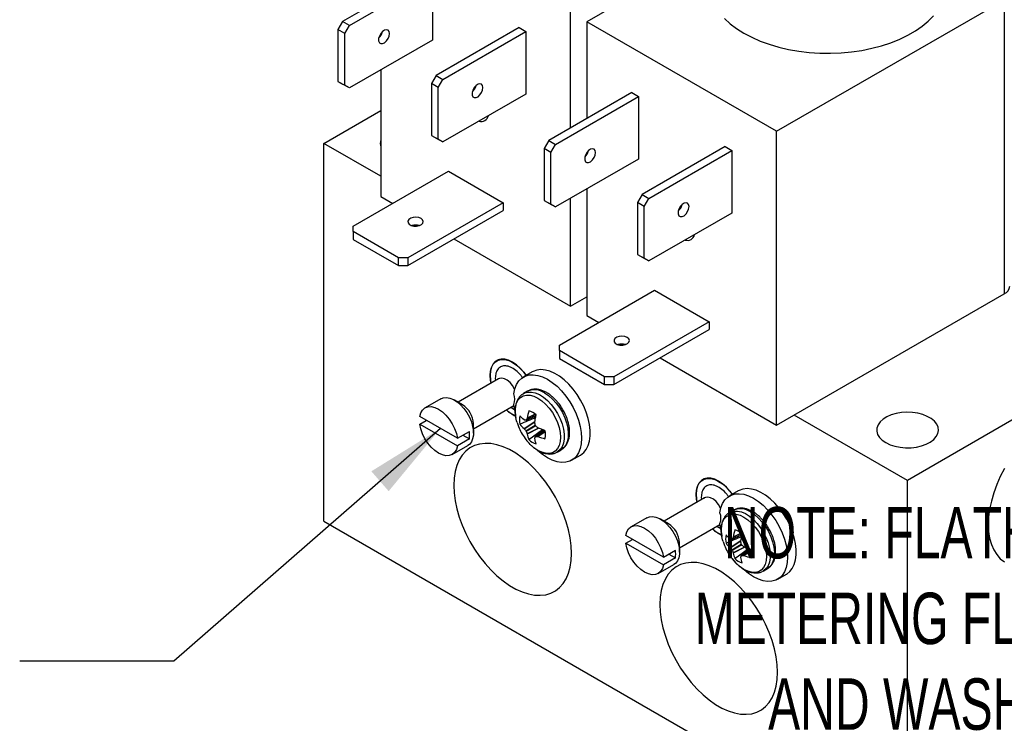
# Model space of a CAD drawing. Header units: inches. Extents: x 0.5 to 22.6, y 0.5 to 16.5.
# Tile 15 of 18: x 17.3 to 20.5, y 11.9 to 14.2. Entities that reach past the tile are written whole.
import ezdxf

# ---------------------------------------------------------------- set-up
doc = ezdxf.new("R2010")
doc.units = ezdxf.units.IN
doc.header["$LTSCALE"] = 2
doc.header["$MEASUREMENT"] = 0
doc.linetypes.add('SLD-Solid', pattern=[0])
doc.layers.add('TEXT', color=140, linetype='SLD-Solid', lineweight=25)
doc.styles.add('SLDTEXTSTYLE0', font='TXT', dxfattribs={"width": 0.7})
doc.dimstyles.new('SLDDIMSTYLE6', dxfattribs={"dimtxt": 0.18, "dimasz": 0.26, "dimexe": 0, "dimexo": 0.0625, "dimgap": 0, "dimtad": 0, "dimtih": 1, "dimtoh": 1, "dimdec": 0, "dimrnd": 1e-09, "dimzin": 0, "dimdsep": 46, "dimtxsty": 'Standard', "dimsah": 1, "dimcen": 0.09, "dimadec": 0, "dimazin": 0, "dimtfac": 0.26, "dimtdec": 0, "dimtofl": 0, "dimtmove": 0, "dimatfit": 3, "dimfxl": 0, "dimfrac": 2, "dimtolj": 1, "dimtzin": 0, "dimarcsym": 0})

msp = doc.modelspace()

# ---------------------------------------------------------------- linework, layer by layer
for p, q in [((19.5723, 14.4495), (19.1765, 14.2209)), ((18.6532, 14.3769), (18.3839, 14.2214)), ((18.4059, 14.2088), (18.6751, 14.3642)), ((18.6751, 14.3642), (18.6751, 14.1617)), ((19.7916, 13.8658), (20.5299, 14.292)), ((20.5299, 14.292), (20.5299, 13.3391)), ((19.1234, 13.8768), (19.1234, 14.2516)), ((18.3839, 14.2214), (18.3689, 14.1954)), ((18.4059, 14.2088), (18.3839, 14.2214)), ((19.1765, 14.2209), (19.1765, 13.9074)), ((19.7916, 13.8658), (19.1765, 14.2209)), ((18.3909, 14.1828), (18.3689, 14.1954)), ((18.3689, 14.1954), (18.3689, 14.0276)), ((18.3909, 14.1828), (18.4059, 14.2088)), ((18.3909, 14.0149), (18.3909, 14.1828)), ((18.5082, 14.1835), (18.5082, 14.177)), ((18.9565, 14.2017), (18.6873, 14.0463)), ((18.7092, 14.0336), (18.9785, 14.1891)), ((18.9565, 14.2017), (18.9785, 14.1891)), ((18.9785, 14.1891), (18.9785, 13.9866)), ((18.6751, 14.1617), (18.4059, 14.0063)), ((18.5082, 14.0654), (18.5082, 13.6538)), ((18.3689, 14.0276), (18.3909, 14.0149)), ((18.3689, 14.0276), (18.3839, 14.0189)), ((18.4059, 14.0063), (18.3839, 14.0189)), ((18.6873, 14.0463), (18.6723, 14.0203)), ((18.6942, 14.0077), (18.6723, 14.0203)), ((18.6723, 14.0203), (18.6723, 13.8525)), ((18.6873, 14.0463), (18.7092, 14.0336)), ((18.6942, 14.0077), (18.7092, 14.0336)), ((18.4059, 14.0063), (18.3909, 14.0149)), ((18.6942, 13.8398), (18.6942, 14.0077)), ((18.9785, 13.9866), (18.7092, 13.8311)), ((18.8092, 14.0049), (18.8125, 14.0034)), ((19.3214, 13.9911), (19.0522, 13.8357)), ((19.3214, 13.9911), (19.3433, 13.9785)), ((19.0741, 13.823), (19.3433, 13.9785)), ((19.3433, 13.9785), (19.3433, 13.7759)), ((18.3232, 13.8266), (18.5082, 13.9335)), ((19.7916, 12.9129), (19.7916, 13.8658)), ((18.5082, 13.7198), (18.3232, 13.8266)), ((18.3232, 12.6018), (18.3232, 13.8266)), ((18.6723, 13.8525), (18.6942, 13.8398)), ((18.6723, 13.8525), (18.6873, 13.8438)), ((18.6873, 13.8438), (18.7092, 13.8311)), ((18.7092, 13.8311), (18.6942, 13.8398)), ((19.0522, 13.8357), (19.0372, 13.8097)), ((19.0522, 13.8357), (19.0741, 13.823)), ((19.0591, 13.797), (19.0372, 13.8097)), ((19.0372, 13.8097), (19.0372, 13.6418)), ((19.0591, 13.797), (19.0741, 13.823)), ((19.0591, 13.6292), (19.0591, 13.797)), ((19.1765, 13.7978), (19.1765, 13.7912)), ((19.6248, 13.816), (19.3555, 13.6605)), ((19.3774, 13.6479), (19.6467, 13.8033)), ((19.6248, 13.816), (19.6467, 13.8033)), ((19.6467, 13.8033), (19.6467, 13.6008)), ((19.3433, 13.7759), (19.0741, 13.6205)), ((18.4186, 13.558), (18.7274, 13.7363)), ((18.7274, 13.7363), (18.9042, 13.6342)), ((19.1765, 13.6796), (19.1765, 13.268)), ((18.5082, 13.6538), (18.5464, 13.6318)), ((19.0372, 13.6418), (19.0591, 13.6292)), ((19.0372, 13.6418), (19.0522, 13.6332)), ((19.1234, 13.2987), (19.1234, 13.649)), ((19.3555, 13.6605), (19.3405, 13.6346)), ((19.3555, 13.6605), (19.3774, 13.6479)), ((19.3624, 13.6219), (19.3774, 13.6479)), ((18.9042, 13.6342), (18.5954, 13.4559)), ((18.5954, 13.4306), (18.9042, 13.6089)), ((18.9042, 13.6342), (18.9042, 13.6089)), ((19.0522, 13.6332), (19.0741, 13.6205)), ((19.0741, 13.6205), (19.0591, 13.6292)), ((19.3624, 13.6219), (19.3405, 13.6346)), ((19.3405, 13.6346), (19.3405, 13.4667)), ((19.3624, 13.4541), (19.3624, 13.6219)), ((19.4775, 13.6191), (19.4807, 13.6177)), ((19.6467, 13.6008), (19.3774, 13.4454)), ((18.4186, 13.5407), (18.4186, 13.558)), ((18.5654, 13.4559), (18.4186, 13.5407)), ((18.4186, 13.5407), (18.4186, 13.5154)), ((18.4186, 13.5154), (18.5654, 13.4306)), ((18.7451, 13.5171), (19.1234, 13.2987)), ((18.5654, 13.4306), (18.5654, 13.4559)), ((18.5954, 13.4559), (18.5654, 13.4559)), ((18.5954, 13.4559), (18.5954, 13.4306)), ((19.3405, 13.4667), (19.3624, 13.4541)), ((19.3405, 13.4667), (19.3555, 13.458)), ((19.3555, 13.458), (19.3774, 13.4454)), ((19.3774, 13.4454), (19.3624, 13.4541)), ((18.5654, 13.4306), (18.5954, 13.4306)), ((19.0868, 13.1722), (19.3957, 13.3505)), ((19.3957, 13.3505), (19.5724, 13.2485)), ((19.1234, 13.2987), (19.1765, 13.3293)), ((19.7916, 12.9129), (20.5299, 13.3391)), ((19.1765, 13.268), (19.2146, 13.246)), ((19.5724, 13.2485), (19.2636, 13.0702)), ((19.2636, 13.0449), (19.5724, 13.2232)), ((19.5724, 13.2485), (19.5724, 13.2232)), ((19.0868, 13.1549), (19.0868, 13.1722)), ((18.8912, 13.1256), (18.884, 13.1214)), ((19.2336, 13.0702), (19.0868, 13.1549)), ((19.0868, 13.1549), (19.0868, 13.1296)), ((19.0868, 13.1296), (19.2336, 13.0449)), ((19.4133, 13.1313), (19.7916, 12.9129)), ((20.9232, 13.1421), (20.2161, 12.7339)), ((18.8893, 13.0633), (18.7583, 12.9876)), ((18.879, 13.0649), (18.8798, 13.0578)), ((18.999, 13.0857), (18.9707, 13.0693)), ((19.2336, 13.0449), (19.2336, 13.0702)), ((19.2636, 13.0702), (19.2336, 13.0702)), ((19.2636, 13.0702), (19.2636, 13.0449)), ((19.2336, 13.0449), (19.2636, 13.0449)), ((18.7026, 12.9988), (18.6514, 12.9692)), ((18.9837, 13.0232), (18.9705, 13.0155)), ((18.7729, 12.9791), (18.7464, 12.9944)), ((18.8083, 12.901), (18.9393, 12.9767)), ((18.9294, 12.9709), (18.9419, 12.9641)), ((18.7561, 12.8705), (18.6342, 12.9408)), ((18.9787, 12.929), (19.0109, 12.9429)), ((19.011, 12.9434), (18.9794, 12.9297)), ((19.0094, 12.9477), (18.9824, 12.9351)), ((19.0088, 12.9483), (18.9827, 12.9362)), ((20.2161, 12.7339), (19.8488, 12.9459)), ((18.6342, 12.9164), (18.6554, 12.9286)), ((18.6342, 12.9164), (18.7561, 12.846)), ((18.8083, 12.8873), (18.8083, 12.9179)), ((18.9723, 12.9022), (19.0076, 12.9253)), ((18.9731, 12.9013), (19.0073, 12.9238)), ((18.9781, 12.895), (19.0088, 12.9127)), ((19.0101, 12.9104), (18.9794, 12.8927)), ((19.0189, 12.9036), (18.9824, 12.8853)), ((19.0204, 12.9031), (18.9827, 12.8841)), ((18.7561, 12.8705), (18.795, 12.8929)), ((18.795, 12.8684), (18.7561, 12.846)), ((18.7737, 12.8807), (18.795, 12.8684)), ((18.988, 12.866), (19.032, 12.8991)), ((19.0373, 12.8972), (19.0092, 12.8762)), ((19.0101, 12.8765), (19.0377, 12.897)), ((19.0163, 12.8764), (19.0408, 12.8935)), ((19.0174, 12.8761), (19.0409, 12.8926)), ((18.7389, 12.8176), (18.7901, 12.8472)), ((19.08, 12.8259), (19.0791, 12.8254)), ((19.08, 12.8259), (19.0932, 12.8335)), ((19.1267, 12.7991), (19.1549, 12.8155)), ((19.5594, 12.7398), (19.5523, 12.7357)), ((20.2161, 11.5091), (20.2161, 12.7339)), ((19.5575, 12.6775), (19.4265, 12.6018)), ((19.5472, 12.6791), (19.548, 12.672)), ((19.6672, 12.6999), (19.6389, 12.6836)), ((19.3709, 12.613), (19.3196, 12.5834)), ((19.652, 12.6374), (19.6387, 12.6298)), ((18.3232, 12.6018), (20.2161, 11.5091)), ((19.4411, 12.5934), (19.4146, 12.6087)), ((19.4765, 12.5152), (19.6075, 12.5909)), ((19.5976, 12.5852), (19.6101, 12.5784)), ((19.4243, 12.4847), (19.3024, 12.5551)), ((19.6469, 12.5433), (19.6791, 12.5572)), ((19.6792, 12.5576), (19.6476, 12.544)), ((19.6777, 12.562), (19.6506, 12.5494)), ((19.677, 12.5626), (19.6509, 12.5504)), ((19.3024, 12.5306), (19.3236, 12.5428)), ((19.3024, 12.5306), (19.4243, 12.4602)), ((19.4765, 12.5015), (19.4765, 12.5321)), ((19.6405, 12.5164), (19.6758, 12.5396)), ((19.6413, 12.5156), (19.6755, 12.538)), ((19.6463, 12.5093), (19.677, 12.527)), ((19.6783, 12.5247), (19.6476, 12.5069)), ((19.6871, 12.5179), (19.6506, 12.4995)), ((19.6886, 12.5173), (19.6509, 12.4984)), ((19.4243, 12.4847), (19.4632, 12.5072)), ((19.442, 12.4949), (19.4632, 12.4827)), ((19.6562, 12.4802), (19.7002, 12.5134)), ((19.7055, 12.5114), (19.6774, 12.4905)), ((19.6783, 12.4907), (19.7059, 12.5113)), ((19.6845, 12.4906), (19.709, 12.5077)), ((19.6856, 12.4904), (19.7091, 12.5069)), ((19.4071, 12.4319), (19.4583, 12.4615)), ((19.4632, 12.4827), (19.4243, 12.4602)), ((19.7482, 12.4401), (19.7473, 12.4396)), ((19.7482, 12.4401), (19.7614, 12.4478)), ((19.7949, 12.4134), (19.8232, 12.4297))]:
    msp.add_line(p, q)
at = {"flags": 128}
for points in [[(19.6225, 14.2314), (19.6408, 14.2145), (19.6618, 14.1986), (19.6851, 14.1839), (19.7106, 14.1705), (19.7381, 14.1584), (19.7673, 14.1478), (19.7981, 14.1387), (19.8301, 14.1313), (19.8632, 14.1256), (19.8971, 14.1216), (19.9314, 14.1193), (19.9659, 14.1189), (20.0004, 14.1202), (20.0345, 14.1233), (20.068, 14.1282), (20.1006, 14.1348), (20.1321, 14.1431), (20.1621, 14.1529), (20.1905, 14.1643), (20.2171, 14.177), (20.2415, 14.1911), (20.2636, 14.2064), (20.2833, 14.2228), (20.3003, 14.2402)], [(18.5358, 14.1825), (18.5346, 14.1892), (18.5312, 14.1936), (18.526, 14.1952), (18.5198, 14.1936), (18.5133, 14.1892), (18.5075, 14.1825), (18.5031, 14.1744), (18.5008, 14.1661), (18.5008, 14.1585), (18.5031, 14.1529), (18.5075, 14.1499), (18.5133, 14.1499), (18.5198, 14.1529), (18.526, 14.1586), (18.5312, 14.1661), (18.5346, 14.1745), (18.5358, 14.1825)], [(18.8392, 14.0074), (18.838, 14.0141), (18.8345, 14.0185), (18.8294, 14.02), (18.8231, 14.0185), (18.8166, 14.0141), (18.8108, 14.0074), (18.8065, 13.9993), (18.8041, 13.9909), (18.8041, 13.9834), (18.8065, 13.9778), (18.8108, 13.9748), (18.8166, 13.9748), (18.8231, 13.9778), (18.8294, 13.9835), (18.8345, 13.991), (18.838, 13.9994), (18.8392, 14.0074)], [(19.204, 13.7968), (19.2028, 13.8035), (19.1994, 13.8079), (19.1942, 13.8094), (19.188, 13.8078), (19.1815, 13.8034), (19.1757, 13.7967), (19.1713, 13.7886), (19.169, 13.7803), (19.169, 13.7728), (19.1713, 13.7672), (19.1757, 13.7641), (19.1815, 13.7642), (19.188, 13.7672), (19.1942, 13.7729), (19.1994, 13.7804), (19.2028, 13.7887), (19.204, 13.7968)], [(19.5074, 13.6217), (19.5062, 13.6283), (19.5028, 13.6328), (19.4976, 13.6343), (19.4913, 13.6327), (19.4849, 13.6283), (19.479, 13.6216), (19.4747, 13.6135), (19.4723, 13.6052), (19.4723, 13.5977), (19.4747, 13.592), (19.479, 13.589), (19.4849, 13.589), (19.4913, 13.5921), (19.4976, 13.5977), (19.5028, 13.6052), (19.5062, 13.6136), (19.5074, 13.6217)], [(18.6383, 13.5828), (18.6308, 13.5858), (18.6218, 13.587), (18.6127, 13.5863), (18.6047, 13.5837), (18.5988, 13.5796), (18.5959, 13.5746), (18.5963, 13.5693), (18.6, 13.5644), (18.6065, 13.5607), (18.6149, 13.5586), (18.6241, 13.5583), (18.6328, 13.56), (18.6399, 13.5634), (18.6444, 13.568), (18.6456, 13.5733), (18.6435, 13.5784), (18.6383, 13.5828)], [(19.3066, 13.1971), (19.299, 13.2), (19.29, 13.2013), (19.2809, 13.2005), (19.2729, 13.1979), (19.267, 13.1939), (19.2641, 13.1888), (19.2645, 13.1835), (19.2683, 13.1787), (19.2748, 13.1749), (19.2832, 13.1728), (19.2923, 13.1726), (19.301, 13.1742), (19.3081, 13.1776), (19.3126, 13.1823), (19.3139, 13.1875), (19.3118, 13.1927), (19.3066, 13.1971)], [(18.9797, 13.0746), (18.9718, 13.0851), (18.9602, 13.098), (18.9479, 13.1088), (18.9351, 13.1174), (18.9224, 13.1233), (18.9101, 13.1266), (18.8985, 13.1269), (18.8881, 13.1245), (18.8791, 13.1192), (18.8718, 13.1113), (18.8664, 13.1011), (18.8631, 13.0887), (18.862, 13.0747), (18.8631, 13.0593), (18.8649, 13.0492)], [(18.8655, 13.0495), (18.8638, 13.059), (18.8627, 13.0742), (18.8638, 13.0882), (18.8671, 13.1004), (18.8724, 13.1106), (18.8796, 13.1184), (18.8886, 13.1236), (18.8989, 13.126), (18.9104, 13.1256), (18.9226, 13.1224), (18.9352, 13.1165), (18.9478, 13.108), (18.9601, 13.0972), (18.9716, 13.0845), (18.9792, 13.0743)], [(19.1549, 12.8155), (19.1559, 12.816), (19.1659, 12.8239), (19.1742, 12.8342), (19.1805, 12.8469), (19.1848, 12.8616), (19.187, 12.8781), (19.187, 12.896), (19.1848, 12.915), (19.1805, 12.9346), (19.1742, 12.9546), (19.1659, 12.9745), (19.1559, 12.994), (19.1443, 13.0126), (19.1314, 13.0299), (19.1174, 13.0457), (19.1026, 13.0596), (19.0873, 13.0714), (19.0718, 13.0808), (19.0564, 13.0876), (19.0415, 13.0917), (19.0272, 13.093), (19.0139, 13.0915), (19.0018, 13.0872), (18.999, 13.0857)], [(18.9422, 13.029), (18.9416, 13.0302), (18.9349, 13.0412), (18.9269, 13.0508), (18.9181, 13.0584), (18.909, 13.0634), (18.9002, 13.0655), (18.8924, 13.0647), (18.8893, 13.0633)], [(18.9394, 13.0144), (18.9426, 13.0304), (18.948, 13.0444), (18.9555, 13.0562), (18.9648, 13.0654), (18.9759, 13.072), (18.9885, 13.0757), (19.0023, 13.0766), (19.0171, 13.0745), (19.0325, 13.0696), (19.0482, 13.0619), (19.0639, 13.0516), (19.0794, 13.0389), (19.0942, 13.024), (19.1081, 13.0073), (19.1207, 12.9891), (19.1319, 12.9698), (19.1414, 12.9497), (19.149, 12.9294), (19.1545, 12.9091), (19.1579, 12.8894), (19.159, 12.8706), (19.1579, 12.853), (19.1545, 12.8372), (19.149, 12.8233), (19.1414, 12.8117), (19.1319, 12.8026), (19.1207, 12.7962), (19.1081, 12.7926), (19.0942, 12.7919), (19.0794, 12.7942), (19.0639, 12.7993), (19.0482, 12.8071), (19.0325, 12.8176), (19.0175, 12.83)], [(18.7026, 12.9988), (18.7105, 13.0019), (18.7207, 13.0028), (18.7318, 13.0009), (18.7434, 12.9961), (18.7552, 12.9886), (18.7666, 12.9788), (18.7773, 12.967), (18.7869, 12.9536), (18.795, 12.9391), (18.8014, 12.924), (18.8057, 12.9089), (18.808, 12.8942), (18.808, 12.8807), (18.8057, 12.8686), (18.8014, 12.8585), (18.795, 12.8508), (18.7901, 12.8472)], [(18.9497, 12.9216), (18.9482, 12.9269), (18.9448, 12.9431), (18.9437, 12.9585), (18.9448, 12.9726), (18.9482, 12.9849), (18.9536, 12.9952), (18.9609, 13.0031), (18.97, 13.0083), (18.9805, 13.0107), (18.9921, 13.0103), (19.0044, 13.007), (19.0172, 13.0009)], [(18.9698, 13.0151), (18.9741, 13.0174), (18.9847, 13.0203), (18.9964, 13.0203), (19.0089, 13.0175), (19.022, 13.0119), (19.0351, 13.0037), (19.0479, 12.9931), (19.0601, 12.9804), (19.0713, 12.966), (19.0811, 12.9503), (19.0894, 12.9337), (19.0958, 12.9168), (19.1002, 12.9), (19.1024, 12.8838), (19.1024, 12.8686), (19.1002, 12.8549), (19.0958, 12.8432), (19.0894, 12.8336), (19.0811, 12.8266), (19.08, 12.8259)], [(19.0172, 13.0009), (19.03, 12.9923), (19.0423, 12.9813), (19.0539, 12.9683), (19.0644, 12.9538), (19.0735, 12.9381), (19.0808, 12.9217), (19.0862, 12.9052), (19.0896, 12.889), (19.0907, 12.8736), (19.0896, 12.8596), (19.0862, 12.8472), (19.0808, 12.8369), (19.0735, 12.829), (19.0644, 12.8238), (19.0539, 12.8214), (19.0423, 12.8218), (19.03, 12.8251), (19.0172, 12.8312), (19.0044, 12.8399), (18.9921, 12.8508), (18.9886, 12.8544)], [(19.0385, 13.0178), (19.0516, 13.0089), (19.0643, 12.9978), (19.0762, 12.9846), (19.0871, 12.9698), (19.0966, 12.9539), (19.1044, 12.9372), (19.1103, 12.9202), (19.1142, 12.9035), (19.1158, 12.8875), (19.1153, 12.8727), (19.1125, 12.8594), (19.1076, 12.8482), (19.1007, 12.8392), (19.0932, 12.8335)], [(18.6342, 12.9408), (18.6375, 12.9527), (18.6431, 12.9621), (18.6508, 12.9688), (18.6602, 12.9726), (18.671, 12.9731), (18.6828, 12.9705), (18.6951, 12.9649), (18.7074, 12.9563), (18.7192, 12.9453), (18.73, 12.9323), (18.7395, 12.9176), (18.7471, 12.902), (18.7528, 12.8861), (18.7561, 12.8705)], [(18.9432, 12.9579), (18.9426, 12.9605), (18.9394, 12.9802)], [(19.0092, 12.9422), (19.0095, 12.9399), (19.01, 12.9373)], [(20.1454, 12.8563), (20.1592, 12.8497), (20.1747, 12.8446), (20.1917, 12.8412), (20.2094, 12.8396), (20.2273, 12.8398), (20.2449, 12.8419), (20.2615, 12.8457), (20.2767, 12.8512), (20.2899, 12.8582), (20.3008, 12.8664), (20.3089, 12.8757), (20.3141, 12.8856), (20.3161, 12.8959), (20.3149, 12.9062), (20.3105, 12.9162), (20.3031, 12.9256), (20.2929, 12.9342), (20.2802, 12.9415), (20.2655, 12.9474), (20.2491, 12.9516), (20.2317, 12.9542), (20.2139, 12.9549), (20.196, 12.9537), (20.1789, 12.9507), (20.1629, 12.946), (20.1486, 12.9398), (20.1365, 12.9321), (20.127, 12.9234), (20.1203, 12.9138), (20.1167, 12.9036), (20.1163, 12.8933), (20.1191, 12.8831), (20.1251, 12.8733), (20.1339, 12.8643), (20.1454, 12.8563)], [(18.7561, 12.846), (18.7528, 12.8342), (18.7471, 12.8247), (18.7395, 12.818), (18.73, 12.8143), (18.7192, 12.8137), (18.7074, 12.8163), (18.6951, 12.822), (18.6828, 12.8305), (18.671, 12.8415), (18.6602, 12.8546), (18.6508, 12.8692), (18.6431, 12.8848), (18.6375, 12.9007), (18.6342, 12.9164)], [(19.032, 12.8991), (19.034, 12.8974), (19.0358, 12.896)], [(19.1264, 12.4974), (19.1252, 12.5219), (19.1219, 12.5474), (19.1164, 12.5736), (19.1087, 12.6001), (19.099, 12.6268), (19.0874, 12.6533), (19.0741, 12.6792), (19.0591, 12.7042), (19.0426, 12.7282), (19.0249, 12.7507), (19.0062, 12.7715), (18.9866, 12.7905), (18.9664, 12.8072), (18.9459, 12.8217), (18.9252, 12.8336), (18.9047, 12.8429), (18.8845, 12.8494), (18.8649, 12.8531), (18.8461, 12.8539), (18.8284, 12.8518), (18.812, 12.8469), (18.797, 12.8391), (18.7836, 12.8287), (18.772, 12.8156), (18.7623, 12.8001), (18.7547, 12.7824), (18.7492, 12.7626), (18.7458, 12.7409), (18.7447, 12.7178), (18.7458, 12.6933), (18.7492, 12.6678), (18.7547, 12.6416), (18.7623, 12.6151), (18.772, 12.5884), (18.7836, 12.5619), (18.797, 12.536), (18.812, 12.511), (18.8284, 12.487), (18.8461, 12.4645), (18.8649, 12.4437), (18.8845, 12.4247), (18.9047, 12.408), (18.9252, 12.3935), (18.9459, 12.3816), (18.9664, 12.3723), (18.9866, 12.3658), (19.0062, 12.3621), (19.0249, 12.3613), (19.0426, 12.3634), (19.0591, 12.3683), (19.0741, 12.3761), (19.0874, 12.3865), (19.099, 12.3996), (19.1087, 12.4151), (19.1164, 12.4328), (19.1219, 12.4526), (19.1252, 12.4743), (19.1264, 12.4974)], [(20.5301, 12.7727), (20.5167, 12.7468), (20.5051, 12.7204), (20.4955, 12.6937), (20.4878, 12.6671), (20.4823, 12.641), (20.4789, 12.6155), (20.4778, 12.591), (20.4789, 12.5678), (20.4823, 12.5462), (20.4878, 12.5264), (20.4955, 12.5087), (20.5051, 12.4932), (20.5167, 12.4801), (20.5301, 12.4697)], [(19.6479, 12.6888), (19.64, 12.6994), (19.6284, 12.7122), (19.6161, 12.7231), (19.6033, 12.7316), (19.5906, 12.7376), (19.5783, 12.7408), (19.5667, 12.7412), (19.5563, 12.7387), (19.5473, 12.7335), (19.54, 12.7256), (19.5346, 12.7153), (19.5313, 12.703), (19.5302, 12.6889), (19.5313, 12.6736), (19.5332, 12.6634)], [(19.5337, 12.6638), (19.532, 12.6733), (19.5309, 12.6885), (19.532, 12.7024), (19.5353, 12.7147), (19.5406, 12.7248), (19.5479, 12.7326), (19.5568, 12.7378), (19.5671, 12.7403), (19.5786, 12.7399), (19.5908, 12.7367), (19.6034, 12.7307), (19.616, 12.7223), (19.6283, 12.7115), (19.6398, 12.6987), (19.6474, 12.6885)], [(19.6104, 12.6432), (19.6098, 12.6444), (19.6032, 12.6555), (19.5951, 12.6651), (19.5863, 12.6726), (19.5772, 12.6776), (19.5685, 12.6798), (19.5606, 12.6789), (19.5575, 12.6775)], [(19.6076, 12.6287), (19.6108, 12.6446), (19.6162, 12.6586), (19.6237, 12.6704), (19.633, 12.6797), (19.6441, 12.6862), (19.6567, 12.69), (19.6705, 12.6908), (19.6853, 12.6888), (19.7007, 12.6838), (19.7164, 12.6761), (19.7322, 12.6658), (19.7476, 12.6531), (19.7624, 12.6382), (19.7763, 12.6215), (19.7889, 12.6034), (19.8001, 12.584), (19.8096, 12.564), (19.8172, 12.5436), (19.8227, 12.5234), (19.8261, 12.5036), (19.8272, 12.4848), (19.8261, 12.4673), (19.8227, 12.4514), (19.8172, 12.4375), (19.8096, 12.4259), (19.8001, 12.4168), (19.7889, 12.4104), (19.7763, 12.4068), (19.7624, 12.4062), (19.7476, 12.4084), (19.7322, 12.4135), (19.7164, 12.4214), (19.7007, 12.4318), (19.6858, 12.4443)], [(19.8232, 12.4297), (19.8241, 12.4303), (19.8341, 12.4381), (19.8424, 12.4485), (19.8487, 12.4612), (19.853, 12.4759), (19.8552, 12.4923), (19.8552, 12.5102), (19.853, 12.5292), (19.8487, 12.5489), (19.8424, 12.5689), (19.8341, 12.5888), (19.8241, 12.6082), (19.8125, 12.6268), (19.7996, 12.6442), (19.7856, 12.66), (19.7708, 12.6739), (19.7556, 12.6856), (19.7401, 12.695), (19.7247, 12.7018), (19.7097, 12.7059), (19.6954, 12.7072), (19.6821, 12.7057), (19.67, 12.7014), (19.6672, 12.6999)], [(19.3709, 12.613), (19.3787, 12.6162), (19.3889, 12.6171), (19.4, 12.6151), (19.4117, 12.6103), (19.4234, 12.6029), (19.4348, 12.5931), (19.4455, 12.5813), (19.4551, 12.5679), (19.4632, 12.5533), (19.4696, 12.5382), (19.474, 12.5231), (19.4762, 12.5085), (19.4762, 12.4949), (19.474, 12.4829), (19.4696, 12.4728), (19.4632, 12.465), (19.4583, 12.4615)], [(19.6179, 12.5359), (19.6164, 12.5411), (19.6131, 12.5573), (19.6119, 12.5727), (19.6131, 12.5868), (19.6164, 12.5992), (19.6218, 12.6095), (19.6291, 12.6173), (19.6382, 12.6226), (19.6487, 12.625), (19.6603, 12.6245), (19.6727, 12.6212), (19.6854, 12.6152)], [(19.638, 12.6294), (19.6423, 12.6316), (19.6529, 12.6345), (19.6646, 12.6346), (19.6772, 12.6318), (19.6902, 12.6262), (19.7033, 12.618), (19.7161, 12.6074), (19.7283, 12.5947), (19.7395, 12.5803), (19.7494, 12.5646), (19.7576, 12.548), (19.764, 12.5311), (19.7684, 12.5142), (19.7706, 12.498), (19.7706, 12.4828), (19.7684, 12.4692), (19.764, 12.4574), (19.7576, 12.4479), (19.7494, 12.4408), (19.7482, 12.4401)], [(19.6854, 12.6152), (19.6982, 12.6065), (19.7105, 12.5955), (19.7221, 12.5826), (19.7326, 12.568), (19.7417, 12.5524), (19.749, 12.536), (19.7545, 12.5195), (19.7578, 12.5033), (19.7589, 12.4879), (19.7578, 12.4738), (19.7545, 12.4614), (19.749, 12.4512), (19.7417, 12.4433), (19.7326, 12.438), (19.7221, 12.4356), (19.7105, 12.4361), (19.6982, 12.4394), (19.6854, 12.4455), (19.6727, 12.4541), (19.6603, 12.4651), (19.6568, 12.4687)], [(19.7067, 12.632), (19.7198, 12.6232), (19.7325, 12.612), (19.7445, 12.5989), (19.7553, 12.5841), (19.7648, 12.5681), (19.7726, 12.5514), (19.7785, 12.5345), (19.7824, 12.5177), (19.7841, 12.5017), (19.7835, 12.4869), (19.7807, 12.4737), (19.7758, 12.4624), (19.769, 12.4535), (19.7614, 12.4478)], [(19.3024, 12.5551), (19.3057, 12.5669), (19.3113, 12.5764), (19.319, 12.5831), (19.3284, 12.5868), (19.3393, 12.5874), (19.3511, 12.5848), (19.3633, 12.5791), (19.3756, 12.5706), (19.3874, 12.5596), (19.3982, 12.5465), (19.4077, 12.5319), (19.4154, 12.5163), (19.421, 12.5004), (19.4243, 12.4847)], [(19.6114, 12.5721), (19.6108, 12.5748), (19.6076, 12.5945)], [(19.6774, 12.5565), (19.6777, 12.5542), (19.6782, 12.5516)], [(19.4243, 12.4602), (19.421, 12.4484), (19.4154, 12.439), (19.4077, 12.4322), (19.3982, 12.4285), (19.3874, 12.4279), (19.3756, 12.4305), (19.3633, 12.4362), (19.3511, 12.4447), (19.3393, 12.4557), (19.3284, 12.4688), (19.319, 12.4834), (19.3113, 12.499), (19.3057, 12.515), (19.3024, 12.5306)], [(19.7002, 12.5134), (19.7022, 12.5117), (19.704, 12.5103)], [(19.7946, 12.1117), (19.7935, 12.1362), (19.7901, 12.1616), (19.7846, 12.1878), (19.7769, 12.2144), (19.7673, 12.2411), (19.7557, 12.2675), (19.7423, 12.2934), (19.7273, 12.3185), (19.7108, 12.3424), (19.6931, 12.3649), (19.6744, 12.3858), (19.6548, 12.4047), (19.6346, 12.4215), (19.6141, 12.4359), (19.5934, 12.4478), (19.5729, 12.4571), (19.5527, 12.4636), (19.5331, 12.4673), (19.5144, 12.4681), (19.4967, 12.4661), (19.4802, 12.4611), (19.4652, 12.4534), (19.4518, 12.4429), (19.4402, 12.4298), (19.4306, 12.4143), (19.4229, 12.3966), (19.4174, 12.3768), (19.414, 12.3552), (19.4129, 12.332), (19.414, 12.3075), (19.4174, 12.2821), (19.4229, 12.2559), (19.4306, 12.2293), (19.4402, 12.2026), (19.4518, 12.1762), (19.4652, 12.1503), (19.4802, 12.1252), (19.4967, 12.1013), (19.5144, 12.0788), (19.5331, 12.0579), (19.5527, 12.039), (19.5729, 12.0222), (19.5934, 12.0078), (19.6141, 11.9958), (19.6346, 11.9866), (19.6548, 11.9801), (19.6744, 11.9764), (19.6931, 11.9756), (19.7108, 11.9776), (19.7273, 11.9826), (19.7423, 11.9903), (19.7557, 12.0008), (19.7673, 12.0138), (19.7769, 12.0293), (19.7846, 12.0471), (19.7901, 12.0669), (19.7935, 12.0885), (19.7946, 12.1117)]]:
    msp.add_lwpolyline(points, dxfattribs=at)
for centre, radius, start, end in [((18.4733, 14.1982), 0.0409, 312.8992, 347.1061), ((18.7767, 14.0231), 0.0409, 312.8992, 347.1061), ((18.834, 13.9211), 0.0233, 251.8299, 348.1647), ((18.5402, 13.8266), 0.0342, 159.3171, 200.6829), ((19.1415, 13.8124), 0.0409, 312.8992, 347.1061), ((19.4449, 13.6373), 0.0409, 312.8992, 347.1061), ((18.6207, 13.5209), 0.0409, 72.9148, 107.0852), ((19.5023, 13.5354), 0.0233, 251.8146, 347.8982), ((20.5174, 13.3666), 0.0302, 294.3747, 354.3052), ((19.2889, 13.1351), 0.0409, 72.9148, 107.0852), ((18.8965, 12.9973), 0.0461, 338.2442, 21.7558), ((19.0064, 12.9728), 0.0552, 54.4834, 114.2062), ((18.7324, 12.9149), 0.0759, 2.2473, 57.7474), ((18.99, 13.0426), 0.1097, 226.8192, 245.7323), ((18.9894, 13.0422), 0.1084, 227.0505, 245.7322), ((19.0132, 12.9294), 0.0557, 165.9439, 194.0561), ((18.9728, 12.906), 0.0556, 45.9443, 74.0611), ((18.7137, 12.8807), 0.0822, 351.4309, 8.5691), ((18.9862, 12.8826), 0.0557, 345.9439, 14.0561), ((19.0267, 12.906), 0.0556, 225.9443, 254.0611), ((19.5648, 12.6116), 0.0461, 338.2442, 21.7558), ((19.6746, 12.587), 0.0552, 54.4834, 114.2062), ((19.4006, 12.5292), 0.0759, 2.2473, 57.7474), ((19.6582, 12.6568), 0.1097, 226.8192, 245.7323), ((19.6576, 12.6565), 0.1084, 227.0505, 245.7322), ((19.6815, 12.5436), 0.0557, 165.9439, 194.0561), ((19.641, 12.5202), 0.0556, 45.9443, 74.0611), ((19.3819, 12.4949), 0.0822, 351.4309, 8.5691), ((19.6545, 12.4969), 0.0557, 345.9439, 14.0561), ((19.6949, 12.5202), 0.0556, 225.9443, 254.0611)]:
    msp.add_arc(centre, radius, start, end)
for points, knots in [([(18.9677, 13.0665), (18.9657, 13.0695), (18.9592, 13.0791), (18.9456, 13.0915), (18.9289, 13.1019), (18.9129, 13.1061), (18.8988, 13.1043), (18.8877, 13.0963), (18.8803, 13.083), (18.8794, 13.0708), (18.879, 13.0649)], [0, 0, 0, 0, 0.062861, 0.199202, 0.335543, 0.466135, 0.596726, 0.733067, 0.869409, 1, 1, 1, 1]), ([(18.8899, 13.0636), (18.8899, 13.0637), (18.89, 13.0639), (18.8896, 13.0635), (18.8893, 13.0633)], [0, 0, 0, 0, 0.143166, 1, 1, 1, 1]), ([(19.0985, 12.963), (19.0955, 12.968), (19.0911, 12.975), (19.0839, 12.9846), (19.0774, 12.9924), (19.0693, 13.0008), (19.0604, 13.0086), (19.0509, 13.0155), (19.0408, 13.0214), (19.0304, 13.0258), (19.0198, 13.0287), (19.0092, 13.0299), (18.9987, 13.029), (18.9898, 13.0266), (18.9851, 13.0237), (18.9833, 13.0226)], [0, 0, 0, 0, 0.104461, 0.146953, 0.216989, 0.288937, 0.365404, 0.444442, 0.525404, 0.60785, 0.69138, 0.775772, 0.861097, 0.948182, 1, 1, 1, 1]), ([(18.9698, 13.0147), (18.9685, 13.0141), (18.9637, 13.0115), (18.9574, 13.0048), (18.951, 12.9951), (18.9466, 12.9841), (18.9441, 12.972), (18.9434, 12.9591), (18.944, 12.9477), (18.9453, 12.9406), (18.9458, 12.9381)], [0, 0, 0, 0, 0.055544, 0.208123, 0.349967, 0.494563, 0.639692, 0.782977, 0.922382, 1, 1, 1, 1]), ([(19.0929, 12.8337), (19.0945, 12.8346), (19.0997, 12.8373), (19.1064, 12.8442), (19.1128, 12.8539), (19.1171, 12.865), (19.1197, 12.8771), (19.1204, 12.89), (19.1195, 12.9031), (19.1172, 12.9164), (19.1139, 12.9286), (19.11, 12.9394), (19.1053, 12.9506), (19.1011, 12.9583), (19.0985, 12.963)], [0, 0, 0, 0, 0.046497, 0.145065, 0.236699, 0.330111, 0.423867, 0.516432, 0.606491, 0.692631, 0.779616, 0.843047, 0.903882, 1, 1, 1, 1]), ([(18.9501, 12.9214), (18.9513, 12.9172), (18.9547, 12.9059), (18.9632, 12.8887), (18.9746, 12.8703), (18.984, 12.8597), (18.9885, 12.8547)], [0, 0, 0, 0, 0.168543, 0.45293, 0.740167, 1, 1, 1, 1]), ([(18.9794, 12.9297), (18.9793, 12.9295), (18.9791, 12.9293), (18.9789, 12.9291), (18.9787, 12.929), (18.9785, 12.9289), (18.9783, 12.9289), (18.9782, 12.9289), (18.9781, 12.9289), (18.9781, 12.9289)], [0, 0, 0, 0, 0.00002970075, 0.00002970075, 0.00002970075, 0.00005940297, 0.00005940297, 0.00005940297, 0.00006914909, 0.00006914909, 0.00006914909, 0.00006914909]), ([(19.0101, 12.9104), (19.0098, 12.9107), (19.0096, 12.911), (19.0094, 12.9113), (19.0092, 12.9117), (19.009, 12.912), (19.0089, 12.9124), (19.0088, 12.9125), (19.0088, 12.9126), (19.0088, 12.9127)], [0, 0, 0, 0, 0.00002970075, 0.00002970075, 0.00002970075, 0.00005940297, 0.00005940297, 0.00005940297, 0.00006914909, 0.00006914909, 0.00006914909, 0.00006914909]), ([(18.9767, 12.8687), (18.9775, 12.8677), (18.9805, 12.8636), (18.9863, 12.8567), (18.9944, 12.8483), (19.0033, 12.8405), (19.0129, 12.8335), (19.0229, 12.8277), (19.0333, 12.8232), (19.0439, 12.8203), (19.0545, 12.8191), (19.065, 12.8201), (19.0733, 12.8222), (19.0775, 12.8248), (19.0787, 12.8255)], [0, 0, 0, 0, 0.02586, 0.1073485, 0.191062, 0.280034, 0.3719966, 0.4661983, 0.5621269, 0.6593163, 0.7575092, 0.8567873, 0.9581137, 1, 1, 1, 1]), ([(18.9781, 12.895), (18.9783, 12.8947), (18.9785, 12.8944), (18.9787, 12.8941), (18.9789, 12.8937), (18.9791, 12.8934), (18.9793, 12.893), (18.9793, 12.8929), (18.9793, 12.8928), (18.9794, 12.8927)], [0, 0, 0, 0, 0.00002970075, 0.00002970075, 0.00002970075, 0.00005940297, 0.00005940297, 0.00005940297, 0.00006914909, 0.00006914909, 0.00006914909, 0.00006914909]), ([(19.0088, 12.8757), (19.0089, 12.8759), (19.009, 12.8761), (19.0092, 12.8763), (19.0094, 12.8764), (19.0096, 12.8765), (19.0099, 12.8765), (19.0099, 12.8765), (19.01, 12.8765), (19.0101, 12.8765)], [0, 0, 0, 0, 0.00002970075, 0.00002970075, 0.00002970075, 0.00005940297, 0.00005940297, 0.00005940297, 0.00006914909, 0.00006914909, 0.00006914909, 0.00006914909]), ([(19.636, 12.6807), (19.6339, 12.6838), (19.6274, 12.6933), (19.6138, 12.7057), (19.5971, 12.7161), (19.5812, 12.7203), (19.567, 12.7186), (19.5559, 12.7106), (19.5485, 12.6972), (19.5476, 12.6851), (19.5472, 12.6791)], [0, 0, 0, 0, 0.062861, 0.199202, 0.335543, 0.466135, 0.596726, 0.733067, 0.869409, 1, 1, 1, 1]), ([(19.5581, 12.6779), (19.5581, 12.6779), (19.5582, 12.6781), (19.5579, 12.6778), (19.5575, 12.6775)], [0, 0, 0, 0, 0.1431665, 1, 1, 1, 1]), ([(19.638, 12.629), (19.6367, 12.6283), (19.632, 12.6258), (19.6256, 12.6191), (19.6192, 12.6094), (19.6148, 12.5983), (19.6123, 12.5862), (19.6116, 12.5733), (19.6122, 12.562), (19.6135, 12.5549), (19.614, 12.5523)], [0, 0, 0, 0, 0.055544, 0.208123, 0.349967, 0.494563, 0.639692, 0.782977, 0.922382, 1, 1, 1, 1]), ([(19.7667, 12.5773), (19.7637, 12.5822), (19.7594, 12.5893), (19.7521, 12.5989), (19.7457, 12.6066), (19.7375, 12.615), (19.7286, 12.6228), (19.7191, 12.6298), (19.709, 12.6356), (19.6986, 12.6401), (19.6881, 12.643), (19.6774, 12.6442), (19.6669, 12.6432), (19.6581, 12.6409), (19.6533, 12.6379), (19.6516, 12.6368)], [0, 0, 0, 0, 0.104461, 0.146953, 0.216989, 0.288937, 0.365404, 0.444442, 0.525404, 0.60785, 0.69138, 0.775772, 0.861097, 0.948182, 1, 1, 1, 1]), ([(19.7611, 12.4479), (19.7627, 12.4488), (19.7679, 12.4515), (19.7746, 12.4585), (19.781, 12.4682), (19.7853, 12.4792), (19.7879, 12.4914), (19.7886, 12.5042), (19.7877, 12.5174), (19.7854, 12.5307), (19.7821, 12.5428), (19.7782, 12.5536), (19.7735, 12.5648), (19.7693, 12.5725), (19.7667, 12.5773)], [0, 0, 0, 0, 0.046497, 0.145065, 0.236699, 0.330111, 0.423867, 0.516432, 0.606491, 0.692631, 0.779616, 0.843047, 0.903882, 1, 1, 1, 1]), ([(19.6183, 12.5356), (19.6195, 12.5314), (19.6229, 12.5202), (19.6314, 12.5029), (19.6428, 12.4846), (19.6522, 12.474), (19.6567, 12.469)], [0, 0, 0, 0, 0.168543, 0.45293, 0.740167, 1, 1, 1, 1]), ([(19.6476, 12.544), (19.6475, 12.5437), (19.6473, 12.5435), (19.6471, 12.5434), (19.6469, 12.5433), (19.6467, 12.5432), (19.6465, 12.5432), (19.6464, 12.5432), (19.6463, 12.5432), (19.6463, 12.5432)], [0, 0, 0, 0, 0.00002970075, 0.00002970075, 0.00002970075, 0.00005940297, 0.00005940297, 0.00005940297, 0.00006914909, 0.00006914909, 0.00006914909, 0.00006914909]), ([(19.6783, 12.5247), (19.6781, 12.5249), (19.6778, 12.5252), (19.6776, 12.5256), (19.6774, 12.5259), (19.6772, 12.5263), (19.6771, 12.5266), (19.6771, 12.5268), (19.677, 12.5269), (19.677, 12.527)], [0, 0, 0, 0, 0.00002970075, 0.00002970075, 0.00002970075, 0.00005940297, 0.00005940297, 0.00005940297, 0.00006914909, 0.00006914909, 0.00006914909, 0.00006914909]), ([(19.6463, 12.5093), (19.6465, 12.509), (19.6467, 12.5086), (19.6469, 12.5083), (19.6471, 12.508), (19.6473, 12.5076), (19.6475, 12.5073), (19.6475, 12.5072), (19.6476, 12.5071), (19.6476, 12.5069)], [0, 0, 0, 0, 0.00002970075, 0.00002970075, 0.00002970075, 0.00005940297, 0.00005940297, 0.00005940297, 0.00006914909, 0.00006914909, 0.00006914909, 0.00006914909]), ([(19.677, 12.49), (19.6771, 12.4902), (19.6772, 12.4904), (19.6774, 12.4905), (19.6776, 12.4906), (19.6778, 12.4907), (19.6781, 12.4907), (19.6782, 12.4907), (19.6782, 12.4907), (19.6783, 12.4907)], [0, 0, 0, 0, 0.00002970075, 0.00002970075, 0.00002970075, 0.00005940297, 0.00005940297, 0.00005940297, 0.00006914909, 0.00006914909, 0.00006914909, 0.00006914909]), ([(19.6449, 12.4829), (19.6457, 12.4819), (19.6487, 12.4778), (19.6545, 12.471), (19.6626, 12.4625), (19.6715, 12.4548), (19.6811, 12.4478), (19.6911, 12.4419), (19.7015, 12.4375), (19.7121, 12.4346), (19.7228, 12.4334), (19.7332, 12.4343), (19.7415, 12.4364), (19.7457, 12.439), (19.747, 12.4398)], [0, 0, 0, 0, 0.02586, 0.107348, 0.191062, 0.280034, 0.371997, 0.466198, 0.562127, 0.659316, 0.757509, 0.856787, 0.958114, 1, 1, 1, 1])]:
    msp.add_open_spline(points, degree=3, knots=knots)
for points in [[(18.9723, 12.9302), (18.9674, 12.9343), (18.963, 12.9385), (18.9592, 12.9429)], [(19.01, 12.9373), (18.9931, 12.9302), (18.9762, 12.923), (18.9592, 12.9158)], [(18.9824, 12.9351), (18.9819, 12.9342), (18.9808, 12.9324), (18.9799, 12.9306), (18.9794, 12.9297)], [(18.9827, 12.9362), (18.9827, 12.9358), (18.9825, 12.9354), (18.9824, 12.9351)], [(18.988, 12.9595), (18.9858, 12.9516), (18.984, 12.9439), (18.9827, 12.9362)], [(19.007, 12.9222), (19.0081, 12.93), (19.0095, 12.9379), (19.0114, 12.946)], [(18.9592, 12.9158), (18.963, 12.911), (18.9674, 12.9065), (18.9723, 12.9022)], [(18.9731, 12.9298), (18.9729, 12.9298), (18.9726, 12.93), (18.9723, 12.9302)], [(18.9723, 12.9022), (18.9726, 12.9019), (18.9729, 12.9016), (18.9731, 12.9013)], [(18.9781, 12.9289), (18.9772, 12.9291), (18.9755, 12.9293), (18.9739, 12.9296), (18.9731, 12.9298)], [(18.9731, 12.9013), (18.9739, 12.9002), (18.9755, 12.8981), (18.9772, 12.896), (18.9781, 12.895)], [(19.007, 12.9209), (19.007, 12.9213), (19.0069, 12.9218), (19.007, 12.9222)], [(19.0088, 12.9127), (19.0085, 12.9141), (19.0079, 12.9168), (19.0073, 12.9195), (19.007, 12.9209)], [(19.0163, 12.9049), (19.0153, 12.9058), (19.0132, 12.9076), (19.0111, 12.9095), (19.0101, 12.9104)], [(19.0174, 12.9042), (19.017, 12.9043), (19.0166, 12.9046), (19.0163, 12.9049)], [(19.0402, 12.8961), (19.0323, 12.8985), (19.0247, 12.9012), (19.0174, 12.9042)], [(18.9794, 12.8927), (18.9799, 12.8914), (18.9808, 12.8889), (18.9819, 12.8865), (18.9824, 12.8853)], [(18.9824, 12.8853), (18.9825, 12.8849), (18.9827, 12.8845), (18.9827, 12.8841)], [(18.9827, 12.8841), (18.984, 12.8777), (18.9858, 12.8716), (18.988, 12.866)], [(19.007, 12.8701), (19.0069, 12.8705), (19.007, 12.8708), (19.007, 12.871)], [(19.007, 12.871), (19.0073, 12.8718), (19.0079, 12.8733), (19.0085, 12.8749), (19.0088, 12.8757)], [(19.0114, 12.8525), (19.0095, 12.8579), (19.0081, 12.8638), (19.007, 12.8701)], [(19.0101, 12.8765), (19.0111, 12.8765), (19.0132, 12.8764), (19.0153, 12.8764), (19.0163, 12.8764)], [(19.0163, 12.8764), (19.0166, 12.8764), (19.017, 12.8763), (19.0174, 12.8761)], [(19.0174, 12.8761), (19.0247, 12.8734), (19.0323, 12.8711), (19.0402, 12.8691)], [(19.6405, 12.5444), (19.6356, 12.5485), (19.6312, 12.5527), (19.6275, 12.5571)], [(19.6782, 12.5516), (19.6613, 12.5444), (19.6444, 12.5373), (19.6275, 12.5301)], [(19.6506, 12.5494), (19.6501, 12.5485), (19.649, 12.5467), (19.6481, 12.5449), (19.6476, 12.544)], [(19.6509, 12.5504), (19.6509, 12.55), (19.6508, 12.5497), (19.6506, 12.5494)], [(19.6562, 12.5737), (19.654, 12.5659), (19.6522, 12.5581), (19.6509, 12.5504)], [(19.6752, 12.5364), (19.6763, 12.5442), (19.6778, 12.5522), (19.6797, 12.5602)], [(19.6275, 12.5301), (19.6312, 12.5253), (19.6356, 12.5207), (19.6405, 12.5164)], [(19.6413, 12.544), (19.6411, 12.5441), (19.6408, 12.5442), (19.6405, 12.5444)], [(19.6463, 12.5432), (19.6454, 12.5433), (19.6437, 12.5436), (19.6421, 12.5439), (19.6413, 12.544)], [(19.6753, 12.5351), (19.6752, 12.5356), (19.6752, 12.536), (19.6752, 12.5364)], [(19.677, 12.527), (19.6767, 12.5283), (19.6761, 12.531), (19.6755, 12.5338), (19.6753, 12.5351)], [(19.6845, 12.5191), (19.6835, 12.52), (19.6814, 12.5219), (19.6794, 12.5237), (19.6783, 12.5247)], [(19.6856, 12.5184), (19.6852, 12.5186), (19.6849, 12.5188), (19.6845, 12.5191)], [(19.7084, 12.5104), (19.7005, 12.5128), (19.6929, 12.5154), (19.6856, 12.5184)], [(19.6405, 12.5164), (19.6408, 12.5162), (19.6411, 12.5159), (19.6413, 12.5156)], [(19.6413, 12.5156), (19.6421, 12.5145), (19.6437, 12.5124), (19.6454, 12.5103), (19.6463, 12.5093)], [(19.6476, 12.5069), (19.6481, 12.5057), (19.649, 12.5032), (19.6501, 12.5007), (19.6506, 12.4995)], [(19.6506, 12.4995), (19.6508, 12.4991), (19.6509, 12.4987), (19.6509, 12.4984)], [(19.6509, 12.4984), (19.6522, 12.4919), (19.654, 12.4859), (19.6562, 12.4802)], [(19.6752, 12.4844), (19.6752, 12.4847), (19.6752, 12.485), (19.6753, 12.4853)], [(19.6753, 12.4853), (19.6755, 12.486), (19.6761, 12.4876), (19.6767, 12.4892), (19.677, 12.49)], [(19.6783, 12.4907), (19.6794, 12.4907), (19.6814, 12.4906), (19.6835, 12.4906), (19.6845, 12.4906)], [(19.6845, 12.4906), (19.6849, 12.4906), (19.6852, 12.4905), (19.6856, 12.4904)], [(19.6856, 12.4904), (19.6929, 12.4877), (19.7005, 12.4853), (19.7084, 12.4833)], [(19.6797, 12.4667), (19.6778, 12.4722), (19.6763, 12.4781), (19.6752, 12.4844)]]:
    msp.add_open_spline(points, degree=3)

# ---------------------------------------------------------------- texts
at = {"layer": 'TEXT', "insert": (20.8386, 12.6477), "char_height": 0.1666667, "attachment_point": 2, "style": 'SLDTEXTSTYLE0'}
msp.add_mtext('NOTE: FLATHEAD SCREWS FOR ^JMETERING FLOW. PHILIPS SCREW ^JAND WASHER FOR LIMITING ^JTRAVEL ON METERING SCREW', dxfattribs=at)

# ---------------------------------------------------------------- leaders
at = {"layer": 'TEXT'}
msp.add_leader([(18.7011, 12.9022), (17.8367, 12.1475), (17.3367, 12.1475)], dimstyle='SLDDIMSTYLE6', dxfattribs=at)

doc.saveas('drawing.dxf')
